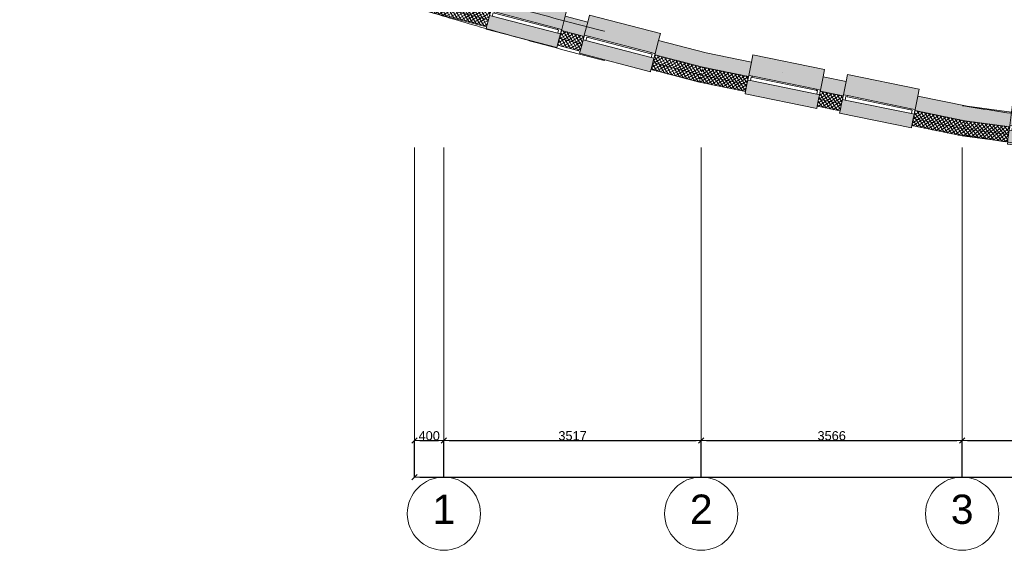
# Model space of a CAD drawing. Extents: x -329828 to 339781, y -55429 to 69176.
# Tile 2 of 140: x -260466 to -247011, y 6597 to 13844. Entities that reach past the tile are written whole.
import ezdxf

# ---------------------------------------------------------------- set-up
doc = ezdxf.new("R2010")
doc.units = 0
doc.header["$LTSCALE"] = 50
doc.linetypes.add('_ .', pattern=[190, 90, -50, 0, -50])
doc.layers.get('0').update_dxf_attribs({"linetype": 'CONTINUOUS'})
doc.layers.get('Defpoints').update_dxf_attribs({"linetype": 'CONTINUOUS'})
for name, color, linetype in [('00 Bestaand', 7, 'CONTINUOUS'), ('00 Bestaand Afdek-arcering', 7, 'CONTINUOUS'), ('00 Bestaand Doorsnede-arcering', 7, 'CONTINUOUS'), ('00 Bestaand Laagscheidingslijnen', 7, 'CONTINUOUS'), ('00 Bestaand Ramen', 7, 'CONTINUOUS'), ('A Stramien', 7, 'CONTINUOUS'), ('Tekst_dim 1_ 50', 7, 'CONTINUOUS'), ('WM5448--', 1, 'CONTINUOUS')]:
    doc.layers.add(name, color=color, linetype=linetype)
doc.styles.add('GENERATED_STYLE_1', font='ARIAL.TTF')
doc.dimstyles.new('GENERATED_STYLE__1', dxfattribs={"dimtxt": 125, "dimasz": 71.25, "dimexe": 0.18, "dimexo": 0, "dimgap": 0.09, "dimtad": 1, "dimtih": 1, "dimtoh": 1, "dimdec": 0, "dimzin": 0, "dimdsep": 46, "dimtxsty": 'GENERATED_STYLE_1', "dimblk": 'ARROWHEAD_6', "dimblk1": 'ARROWHEAD_6', "dimblk2": 'ARROWHEAD_6', "dimcen": 0.09, "dimclrd": 1, "dimclre": 1, "dimclrt": 2, "dimadec": 1, "dimazin": 0, "dimtfac": 1, "dimtdec": 4, "dimtmove": 0, "dimatfit": 3, "dimfxl": 0, "dimtolj": 1, "dimtzin": 0, "dimarcsym": 0})
pattern_1 = [(-142.42427, (0, 0), (-22.867855, 29.72055), []), (-52.42427, (0, 0), (29.72055, 22.867855), [])]
pattern_2 = [(-146.55948, (0, 0), (-20.665165, 31.29219), []), (-56.55948, (0, 0), (31.29219, 20.665165), [])]
pattern_3 = [(-149.5658, (0, 0), (-18.99557, 32.33293), []), (-59.5658, (0, 0), (32.33293, 18.99557), [])]

# ---------------------------------------------------------------- blocks, each defined once
blk = doc.blocks.new('R1a metaal 15')
at = {"layer": '00 Bestaand Ramen', "color": 1, "linetype": 'Continuous', "lineweight": 0}
for p, q in [((-500, 160), (-500, 190)), ((-500, 190), (500, 190)), ((500, 190), (500, 160)), ((-500, 0), (-462, 0)), ((-500, -65), (-500, 0)), ((-462, 0), (-462, -50)), ((-462, 0), (462, 0)), ((462, -50), (462, 0)), ((462, 0), (500, 0)), ((500, 0), (500, -65)), ((-445, -65), (-500, -65)), ((-462, -50), (-445, -50)), ((-462, -50), (462, -50)), ((-462, -50), (462, -50)), ((-445, -50), (-445, -65)), ((445, -65), (-445, -65)), ((445, -65), (445, -50)), ((445, -50), (462, -50)), ((500, -65), (445, -65)), ((-500, -250), (-500, -350)), ((500, -350), (500, -250)), ((-500, -350), (500, -350))]:
    blk.add_line(p, q, dxfattribs=at)
at = {"layer": '00 Bestaand Ramen', "color": 2, "linetype": 'Continuous', "lineweight": 0}
for p, q in [((-500, 0), (-500, -50)), ((500, 0), (500, -50)), ((-500, -50), (-500, -65)), ((500, -50), (500, -65))]:
    blk.add_line(p, q, dxfattribs=at)
blk = doc.blocks.new('Wall_5_2', base_point=(13946, 12661))
at = {"layer": '00 Bestaand Afdek-arcering', "linetype": 'Continuous', "lineweight": 0}
for points in [[(14528, 12398), (15520, 12269), (15544, 12452), (15557, 12552), (14565, 12681), (14552, 12582)], [(15837, 12228), (16829, 12098), (16853, 12282), (16866, 12381), (15874, 12510), (15861, 12411)], [(15512, 12205), (14520, 12334), (14499, 12175), (14496, 12145), (15487, 12016), (15491, 12046)], [(16821, 12034), (15829, 12163), (15808, 12005), (15804, 11975), (16796, 11846), (16800, 11875)]]:
    blk.add_hatch(color=255, dxfattribs=at).paths.add_polyline_path(points, flags=0)
at = {"layer": '00 Bestaand Doorsnede-arcering', "linetype": 'Continuous', "lineweight": 0}
for points in [[(13946, 12661), (13913, 12463), (14527, 12383), (14528, 12398), (14552, 12582)], [(15520, 12269), (15518, 12254), (15835, 12213), (15837, 12228), (15861, 12411), (15544, 12452)], [(16829, 12098), (16827, 12084), (17461, 12001), (17480, 12200), (16853, 12282)]]:
    blk.add_hatch(color=255, dxfattribs=at).paths.add_polyline_path(points, flags=0)
h = blk.add_hatch(dxfattribs=at)
h.set_pattern_fill('13_45GR_ISOLATIE_0002', color=255, style=0, pattern_type=2)
h.set_pattern_definition(pattern_1)
h.paths.add_polyline_path([(13895, 12355), (14512, 12274), (14520, 12334), (14527, 12383), (13913, 12463)], flags=0)
h = blk.add_hatch(dxfattribs=at)
h.set_pattern_fill('13_45GR_ISOLATIE_0002', color=255, style=0, pattern_type=2)
h.set_pattern_definition(pattern_1)
h.paths.add_polyline_path([(13895, 12355), (13878, 12256), (14499, 12175), (14512, 12274)], flags=0)
h = blk.add_hatch(dxfattribs=at)
h.set_pattern_fill('13_45GR_ISOLATIE_0002', color=255, style=0, pattern_type=2)
h.set_pattern_definition(pattern_1)
h.paths.add_polyline_path([(15504, 12145), (15821, 12104), (15829, 12163), (15835, 12213), (15518, 12254), (15512, 12205)], flags=0)
h = blk.add_hatch(dxfattribs=at)
h.set_pattern_fill('13_45GR_ISOLATIE_0002', color=255, style=0, pattern_type=2)
h.set_pattern_definition(pattern_1)
h.paths.add_polyline_path([(15504, 12145), (15491, 12046), (15808, 12005), (15821, 12104)], flags=0)
h = blk.add_hatch(dxfattribs=at)
h.set_pattern_fill('13_45GR_ISOLATIE_0002', color=255, style=0, pattern_type=2)
h.set_pattern_definition(pattern_1)
h.paths.add_polyline_path([(16821, 12034), (16813, 11975), (17450, 11891), (17461, 12001), (16827, 12084)], flags=0)
h = blk.add_hatch(dxfattribs=at)
h.set_pattern_fill('13_45GR_ISOLATIE_0002', color=255, style=0, pattern_type=2)
h.set_pattern_definition(pattern_1)
h.paths.add_polyline_path([(16800, 11875), (17440, 11792), (17450, 11891), (16813, 11975)], flags=0)
at = {"layer": '00 Bestaand', "color": 2, "linetype": 'Continuous', "lineweight": 0}
for p, q in [((14552, 12582), (13946, 12661)), ((14528, 12398), (14552, 12582)), ((14520, 12334), (14527, 12383)), ((14527, 12383), (14528, 12398)), ((15520, 12269), (15544, 12452)), ((15861, 12411), (15544, 12452)), ((15837, 12228), (15861, 12411)), ((13878, 12256), (14499, 12175)), ((14499, 12175), (14512, 12274)), ((14512, 12274), (14520, 12334)), ((15512, 12205), (15518, 12254)), ((15518, 12254), (15520, 12269)), ((16829, 12098), (16853, 12282)), ((17480, 12200), (16853, 12282)), ((15491, 12046), (15504, 12145)), ((15504, 12145), (15512, 12205)), ((15821, 12104), (15829, 12163)), ((15829, 12163), (15835, 12213)), ((15835, 12213), (15837, 12228)), ((15491, 12046), (15808, 12005)), ((15808, 12005), (15821, 12104)), ((16813, 11975), (16821, 12034)), ((16821, 12034), (16827, 12084)), ((16827, 12084), (16829, 12098)), ((16800, 11875), (16813, 11975)), ((16800, 11875), (17440, 11792))]:
    blk.add_line(p, q, dxfattribs=at)
at = {"layer": '00 Bestaand Laagscheidingslijnen', "color": 2, "linetype": 'Continuous', "lineweight": 0}
for p, q in [((14527, 12383), (13913, 12463)), ((14512, 12274), (13895, 12355)), ((15835, 12213), (15518, 12254)), ((15821, 12104), (15504, 12145)), ((17461, 12001), (16827, 12084)), ((17450, 11891), (16813, 11975))]:
    blk.add_line(p, q, dxfattribs=at)
at = {"layer": '00 Bestaand Ramen', "color": 1, "linetype": 'Continuous', "lineweight": 0, "zscale": 1000, "rotation": 172.575727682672}
for p in [(15016, 12269), (16325, 12099)]:
    blk.add_blockref('R1a metaal 15', p, dxfattribs=at)
blk = doc.blocks.new('R1a metaal 15_8')
at = {"layer": '00 Bestaand Ramen', "color": 1, "linetype": 'Continuous', "lineweight": 0}
for p, q in [((-500, 160), (-500, 190)), ((-500, 190), (500, 190)), ((500, 190), (500, 160)), ((-500, 0), (-462, 0)), ((-500, -65), (-500, 0)), ((-462, 0), (-462, -50)), ((-462, 0), (462, 0)), ((462, -50), (462, 0)), ((462, 0), (500, 0)), ((500, 0), (500, -65)), ((-445, -65), (-500, -65)), ((-462, -50), (-445, -50)), ((-462, -50), (462, -50)), ((-462, -50), (462, -50)), ((-445, -50), (-445, -65)), ((445, -65), (-445, -65)), ((445, -65), (445, -50)), ((445, -50), (462, -50)), ((500, -65), (445, -65)), ((-500, -250), (-500, -350)), ((500, -350), (500, -250)), ((-500, -350), (500, -350))]:
    blk.add_line(p, q, dxfattribs=at)
at = {"layer": '00 Bestaand Ramen', "color": 2, "linetype": 'Continuous', "lineweight": 0}
for p, q in [((-500, 0), (-500, -50)), ((500, 0), (500, -50)), ((-500, -50), (-500, -65)), ((500, -50), (500, -65))]:
    blk.add_line(p, q, dxfattribs=at)
blk = doc.blocks.new('Wall_13_2', base_point=(10380, 13390))
at = {"layer": '00 Bestaand Afdek-arcering', "linetype": 'Continuous', "lineweight": 0}
for points in [[(10961, 13082), (11941, 12882), (11978, 13063), (11998, 13161), (11018, 13362), (10998, 13264)], [(12254, 12818), (13234, 12617), (13271, 12799), (13291, 12897), (12311, 13097), (12291, 12999)], [(11928, 12818), (10948, 13019), (10916, 12862), (10910, 12833), (11890, 12632), (11896, 12662)], [(13221, 12554), (12241, 12754), (12209, 12597), (12203, 12568), (13183, 12368), (13189, 12397)]]:
    blk.add_hatch(color=255, dxfattribs=at).paths.add_polyline_path(points, flags=0)
at = {"layer": '00 Bestaand Doorsnede-arcering', "linetype": 'Continuous', "lineweight": 0}
for points in [[(10380, 13390), (10335, 13195), (10958, 13068), (10961, 13082), (10998, 13264)], [(11941, 12882), (11938, 12867), (12251, 12803), (12254, 12818), (12291, 12999), (11978, 13063)], [(13234, 12617), (13231, 12603), (13913, 12463), (13946, 12661), (13271, 12799)]]:
    blk.add_hatch(color=255, dxfattribs=at).paths.add_polyline_path(points, flags=0)
h = blk.add_hatch(dxfattribs=at)
h.set_pattern_fill('13_45GR_ISOLATIE_0002', color=255, style=0, pattern_type=2)
h.set_pattern_definition(pattern_2)
h.paths.add_polyline_path([(10310, 13088), (10936, 12960), (10948, 13019), (10958, 13068), (10335, 13195)], flags=0)
h = blk.add_hatch(dxfattribs=at)
h.set_pattern_fill('13_45GR_ISOLATIE_0002', color=255, style=0, pattern_type=2)
h.set_pattern_definition(pattern_2)
h.paths.add_polyline_path([(10310, 13088), (10287, 12991), (10916, 12862), (10936, 12960)], flags=0)
h = blk.add_hatch(dxfattribs=at)
h.set_pattern_fill('13_45GR_ISOLATIE_0002', color=255, style=0, pattern_type=2)
h.set_pattern_definition(pattern_2)
h.paths.add_polyline_path([(11916, 12760), (12229, 12695), (12241, 12754), (12251, 12803), (11938, 12867), (11928, 12818)], flags=0)
h = blk.add_hatch(dxfattribs=at)
h.set_pattern_fill('13_45GR_ISOLATIE_0002', color=255, style=0, pattern_type=2)
h.set_pattern_definition(pattern_2)
h.paths.add_polyline_path([(11916, 12760), (11896, 12662), (12209, 12597), (12229, 12695)], flags=0)
h = blk.add_hatch(dxfattribs=at)
h.set_pattern_fill('13_45GR_ISOLATIE_0002', color=255, style=0, pattern_type=2)
h.set_pattern_definition(pattern_2)
h.paths.add_polyline_path([(13221, 12554), (13209, 12495), (13895, 12355), (13913, 12463), (13231, 12603)], flags=0)
h = blk.add_hatch(dxfattribs=at)
h.set_pattern_fill('13_45GR_ISOLATIE_0002', color=255, style=0, pattern_type=2)
h.set_pattern_definition(pattern_2)
h.paths.add_polyline_path([(13189, 12397), (13878, 12256), (13895, 12355), (13209, 12495)], flags=0)
at = {"layer": '00 Bestaand', "color": 2, "linetype": 'Continuous', "lineweight": 0}
for p, q in [((10998, 13264), (10380, 13390)), ((10961, 13082), (10998, 13264)), ((10948, 13019), (10958, 13068)), ((10958, 13068), (10961, 13082)), ((11941, 12882), (11978, 13063)), ((12291, 12999), (11978, 13063)), ((10287, 12991), (10916, 12862)), ((10916, 12862), (10936, 12960)), ((10936, 12960), (10948, 13019)), ((12254, 12818), (12291, 12999)), ((11916, 12760), (11928, 12818)), ((11928, 12818), (11938, 12867)), ((11938, 12867), (11941, 12882)), ((12241, 12754), (12251, 12803)), ((12251, 12803), (12254, 12818)), ((13234, 12617), (13271, 12799)), ((13946, 12661), (13271, 12799)), ((11896, 12662), (11916, 12760)), ((11896, 12662), (12209, 12597)), ((12209, 12597), (12229, 12695)), ((12229, 12695), (12241, 12754)), ((13209, 12495), (13221, 12554)), ((13221, 12554), (13231, 12603)), ((13231, 12603), (13234, 12617)), ((13189, 12397), (13209, 12495)), ((13189, 12397), (13878, 12256))]:
    blk.add_line(p, q, dxfattribs=at)
at = {"layer": '00 Bestaand Laagscheidingslijnen', "color": 2, "linetype": 'Continuous', "lineweight": 0}
for p, q in [((10958, 13068), (10335, 13195)), ((10936, 12960), (10310, 13088)), ((12251, 12803), (11938, 12867)), ((12229, 12695), (11916, 12760)), ((13913, 12463), (13231, 12603)), ((13895, 12355), (13209, 12495))]:
    blk.add_line(p, q, dxfattribs=at)
at = {"layer": '00 Bestaand Ramen', "color": 1, "linetype": 'Continuous', "lineweight": 0, "zscale": 1000, "rotation": 168.4405245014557}
for p in [(11438, 12919), (12731, 12654)]:
    blk.add_blockref('R1a metaal 15_8', p, dxfattribs=at)
blk = doc.blocks.new('R1a metaal 15_9')
at = {"layer": '00 Bestaand Ramen', "color": 1, "linetype": 'Continuous', "lineweight": 0}
for p, q in [((-500, 160), (-500, 190)), ((-500, 190), (500, 190)), ((500, 190), (500, 160)), ((-500, 0), (-462, 0)), ((-500, -65), (-500, 0)), ((-462, 0), (-462, -50)), ((-462, 0), (462, 0)), ((462, -50), (462, 0)), ((462, 0), (500, 0)), ((500, 0), (500, -65)), ((-445, -65), (-500, -65)), ((-462, -50), (-445, -50)), ((-462, -50), (462, -50)), ((-462, -50), (462, -50)), ((-445, -50), (-445, -65)), ((445, -65), (-445, -65)), ((445, -65), (445, -50)), ((445, -50), (462, -50)), ((500, -65), (445, -65)), ((-500, -250), (-500, -350)), ((500, -350), (500, -250)), ((-500, -350), (500, -350))]:
    blk.add_line(p, q, dxfattribs=at)
at = {"layer": '00 Bestaand Ramen', "color": 2, "linetype": 'Continuous', "lineweight": 0}
for p, q in [((-500, 0), (-500, -50)), ((500, 0), (500, -50)), ((-500, -50), (-500, -65)), ((500, -50), (500, -65))]:
    blk.add_line(p, q, dxfattribs=at)
blk = doc.blocks.new('Wall_14_2', base_point=(6795, 14322))
at = {"layer": '00 Bestaand Afdek-arcering', "linetype": 'Continuous', "lineweight": 0}
for points in [[(7436, 13964), (8404, 13712), (8450, 13892), (8475, 13988), (7507, 14240), (7482, 14143)], [(8387, 13650), (7419, 13901), (7379, 13746), (7372, 13717), (8339, 13466), (8347, 13495)], [(8713, 13632), (9681, 13381), (9728, 13560), (9753, 13656), (8785, 13908), (8760, 13811)], [(9665, 13318), (8697, 13569), (8657, 13414), (8649, 13385), (9617, 13134), (9625, 13163)]]:
    blk.add_hatch(color=255, dxfattribs=at).paths.add_polyline_path(points, flags=0)
at = {"layer": '00 Bestaand Doorsnede-arcering', "linetype": 'Continuous', "lineweight": 0}
for points in [[(6795, 14322), (6595, 14167), (7432, 13949), (7436, 13964), (7482, 14143)], [(8404, 13712), (8400, 13698), (8710, 13617), (8713, 13632), (8760, 13811), (8450, 13892)], [(9681, 13381), (9677, 13366), (10335, 13195), (10380, 13390), (9728, 13560)]]:
    blk.add_hatch(color=255, dxfattribs=at).paths.add_polyline_path(points, flags=0)
h = blk.add_hatch(dxfattribs=at)
h.set_pattern_fill('13_45GR_ISOLATIE_0002', color=255, style=0, pattern_type=2)
h.set_pattern_definition(pattern_3)
h.paths.add_polyline_path([(6485, 14082), (7404, 13843), (7419, 13901), (7432, 13949), (6595, 14167)], flags=0)
h = blk.add_hatch(dxfattribs=at)
h.set_pattern_fill('13_45GR_ISOLATIE_0002', color=255, style=0, pattern_type=2)
h.set_pattern_definition(pattern_3)
h.paths.add_polyline_path([(6485, 14082), (6385, 14005), (7379, 13746), (7404, 13843)], flags=0)
h = blk.add_hatch(dxfattribs=at)
h.set_pattern_fill('13_45GR_ISOLATIE_0002', color=255, style=0, pattern_type=2)
h.set_pattern_definition(pattern_3)
h.paths.add_polyline_path([(8372, 13591), (8347, 13495), (8657, 13414), (8682, 13511)], flags=0)
h = blk.add_hatch(dxfattribs=at)
h.set_pattern_fill('13_45GR_ISOLATIE_0002', color=255, style=0, pattern_type=2)
h.set_pattern_definition(pattern_3)
h.paths.add_polyline_path([(8372, 13591), (8682, 13511), (8697, 13569), (8710, 13617), (8400, 13698), (8387, 13650)], flags=0)
h = blk.add_hatch(dxfattribs=at)
h.set_pattern_fill('13_45GR_ISOLATIE_0002', color=255, style=0, pattern_type=2)
h.set_pattern_definition(pattern_3)
h.paths.add_polyline_path([(9665, 13318), (9650, 13260), (10310, 13088), (10335, 13195), (9677, 13366)], flags=0)
h = blk.add_hatch(dxfattribs=at)
h.set_pattern_fill('13_45GR_ISOLATIE_0002', color=255, style=0, pattern_type=2)
h.set_pattern_definition(pattern_3)
h.paths.add_polyline_path([(9625, 13163), (10287, 12991), (10310, 13088), (9650, 13260)], flags=0)
at = {"layer": '00 Bestaand', "color": 2, "linetype": 'Continuous', "lineweight": 0}
for p, q in [((7482, 14143), (6795, 14322)), ((7436, 13964), (7482, 14143)), ((6385, 14005), (7379, 13746)), ((7404, 13843), (7419, 13901)), ((7419, 13901), (7432, 13949)), ((7432, 13949), (7436, 13964)), ((8404, 13712), (8450, 13892)), ((8760, 13811), (8450, 13892)), ((7379, 13746), (7404, 13843)), ((8713, 13632), (8760, 13811)), ((8347, 13495), (8372, 13591)), ((8372, 13591), (8387, 13650)), ((8387, 13650), (8400, 13698)), ((8400, 13698), (8404, 13712)), ((8697, 13569), (8710, 13617)), ((8710, 13617), (8713, 13632)), ((8347, 13495), (8657, 13414)), ((8657, 13414), (8682, 13511)), ((8682, 13511), (8697, 13569)), ((9681, 13381), (9728, 13560)), ((10380, 13390), (9728, 13560)), ((9665, 13318), (9677, 13366)), ((9677, 13366), (9681, 13381)), ((9625, 13163), (9650, 13260)), ((9650, 13260), (9665, 13318)), ((9625, 13163), (10287, 12991))]:
    blk.add_line(p, q, dxfattribs=at)
at = {"layer": '00 Bestaand Laagscheidingslijnen', "color": 2, "linetype": 'Continuous', "lineweight": 0}
for p, q in [((7432, 13949), (6595, 14167)), ((7404, 13843), (6485, 14082)), ((8682, 13511), (8372, 13591)), ((8710, 13617), (8400, 13698)), ((10335, 13195), (9677, 13366)), ((10310, 13088), (9650, 13260))]:
    blk.add_line(p, q, dxfattribs=at)
at = {"layer": '00 Bestaand Ramen', "color": 1, "linetype": 'Continuous', "lineweight": 0, "zscale": 1000, "rotation": 165.4341988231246}
for p in [(7903, 13775), (9181, 13443)]:
    blk.add_blockref('R1a metaal 15_9', p, dxfattribs=at)
blk = doc.blocks.new('ARROWHEAD_6')
at = {"color": 0, "linetype": 'Continuous', "lineweight": 0}
for p, q in [((0, 0), (-1, 0)), ((-0.5, -0.5), (0.5, 0.5))]:
    blk.add_line(p, q, dxfattribs=at)
blk = doc.blocks.new('*D1677')
at = {"layer": 'Defpoints', "color": 0, "linetype": 'Continuous', "transparency": 16777216}
for p in [(-345956, 57617), (-308894, 57617), (-308894, 57617)]:
    blk.add_point(p, dxfattribs=at)
at = {"layer": 'Tekst_dim 1_ 50', "color": 1, "linetype": 'Continuous', "lineweight": -2, "transparency": 16777216}
for p, q in [((-345956, 57617), (-345956, 57617)), ((-345884, 57617), (-308965, 57617)), ((-308894, 57617), (-308894, 57617))]:
    blk.add_line(p, q, dxfattribs=at)
at = {"layer": 'Tekst_dim 1_ 50', "color": 1, "linetype": 'Continuous', "lineweight": -2, "transparency": 16777216, "xscale": 71.25, "yscale": 71.25, "zscale": 71.25, "rotation": 180}
blk.add_blockref('ARROWHEAD_6', (-345956, 57617), dxfattribs=at)
at = {"layer": 'Tekst_dim 1_ 50', "color": 1, "linetype": 'Continuous', "lineweight": -2, "transparency": 16777216, "xscale": 71.25, "yscale": 71.25, "zscale": 71.25}
blk.add_blockref('ARROWHEAD_6', (-308894, 57617), dxfattribs=at)
at = {"layer": 'Tekst_dim 1_ 50', "color": 2, "linetype": 'Continuous', "lineweight": 0, "transparency": 16777216, "insert": (-327425, 57681), "char_height": 125, "attachment_point": 5, "style": 'GENERATED_STYLE_1'}
blk.add_mtext('\\A1;37062', dxfattribs=at)
blk = doc.blocks.new('*D1678')
at = {"layer": 'Defpoints', "color": 0, "linetype": 'Continuous', "transparency": 16777216}
for p in [(-345556, 58117), (-345956, 57617), (-345556, 57617)]:
    blk.add_point(p, dxfattribs=at)
at = {"layer": 'Tekst_dim 1_ 50', "color": 1, "linetype": 'Continuous', "lineweight": -2, "transparency": 16777216}
for p, q in [((-345956, 57617), (-345956, 58117)), ((-345884, 58117), (-345627, 58117)), ((-345556, 57617), (-345556, 58117))]:
    blk.add_line(p, q, dxfattribs=at)
at = {"layer": 'Tekst_dim 1_ 50', "color": 1, "linetype": 'Continuous', "lineweight": -2, "transparency": 16777216, "xscale": 71.25, "yscale": 71.25, "zscale": 71.25, "rotation": 180}
blk.add_blockref('ARROWHEAD_6', (-345956, 58117), dxfattribs=at)
at = {"layer": 'Tekst_dim 1_ 50', "color": 1, "linetype": 'Continuous', "lineweight": -2, "transparency": 16777216, "xscale": 71.25, "yscale": 71.25, "zscale": 71.25}
blk.add_blockref('ARROWHEAD_6', (-345556, 58117), dxfattribs=at)
at = {"layer": 'Tekst_dim 1_ 50', "color": 2, "linetype": 'Continuous', "lineweight": 0, "transparency": 16777216, "insert": (-345756, 58181), "char_height": 125, "attachment_point": 5, "style": 'GENERATED_STYLE_1'}
blk.add_mtext('\\A1;400', dxfattribs=at)
blk = doc.blocks.new('*D1679')
at = {"layer": 'Defpoints', "color": 0, "linetype": 'Continuous', "transparency": 16777216}
for p in [(-342039, 58117), (-345556, 57617), (-342039, 57617)]:
    blk.add_point(p, dxfattribs=at)
at = {"layer": 'Tekst_dim 1_ 50', "color": 1, "linetype": 'Continuous', "lineweight": -2, "transparency": 16777216}
for p, q in [((-345556, 57617), (-345556, 58117)), ((-345484, 58117), (-342110, 58117)), ((-342039, 57617), (-342039, 58117))]:
    blk.add_line(p, q, dxfattribs=at)
at = {"layer": 'Tekst_dim 1_ 50', "color": 1, "linetype": 'Continuous', "lineweight": -2, "transparency": 16777216, "xscale": 71.25, "yscale": 71.25, "zscale": 71.25, "rotation": 180}
blk.add_blockref('ARROWHEAD_6', (-345556, 58117), dxfattribs=at)
at = {"layer": 'Tekst_dim 1_ 50', "color": 1, "linetype": 'Continuous', "lineweight": -2, "transparency": 16777216, "xscale": 71.25, "yscale": 71.25, "zscale": 71.25}
blk.add_blockref('ARROWHEAD_6', (-342039, 58117), dxfattribs=at)
at = {"layer": 'Tekst_dim 1_ 50', "color": 2, "linetype": 'Continuous', "lineweight": 0, "transparency": 16777216, "insert": (-343797, 58181), "char_height": 125, "attachment_point": 5, "style": 'GENERATED_STYLE_1'}
blk.add_mtext('\\A1;3517', dxfattribs=at)
blk = doc.blocks.new('*D1680')
at = {"layer": 'Defpoints', "color": 0, "linetype": 'Continuous', "transparency": 16777216}
for p in [(-338473, 58117), (-342039, 57617), (-338473, 57617)]:
    blk.add_point(p, dxfattribs=at)
at = {"layer": 'Tekst_dim 1_ 50', "color": 1, "linetype": 'Continuous', "lineweight": -2, "transparency": 16777216}
for p, q in [((-342039, 57617), (-342039, 58117)), ((-341967, 58117), (-338544, 58117)), ((-338473, 57617), (-338473, 58117))]:
    blk.add_line(p, q, dxfattribs=at)
at = {"layer": 'Tekst_dim 1_ 50', "color": 1, "linetype": 'Continuous', "lineweight": -2, "transparency": 16777216, "xscale": 71.25, "yscale": 71.25, "zscale": 71.25, "rotation": 180}
blk.add_blockref('ARROWHEAD_6', (-342039, 58117), dxfattribs=at)
at = {"layer": 'Tekst_dim 1_ 50', "color": 1, "linetype": 'Continuous', "lineweight": -2, "transparency": 16777216, "xscale": 71.25, "yscale": 71.25, "zscale": 71.25}
blk.add_blockref('ARROWHEAD_6', (-338473, 58117), dxfattribs=at)
at = {"layer": 'Tekst_dim 1_ 50', "color": 2, "linetype": 'Continuous', "lineweight": 0, "transparency": 16777216, "insert": (-340256, 58181), "char_height": 125, "attachment_point": 5, "style": 'GENERATED_STYLE_1'}
blk.add_mtext('\\A1;3566', dxfattribs=at)
blk = doc.blocks.new('*D1681')
at = {"layer": 'Defpoints', "color": 0, "linetype": 'Continuous', "transparency": 16777216}
for p in [(-334870, 58117), (-338473, 57617), (-334870, 57617)]:
    blk.add_point(p, dxfattribs=at)
at = {"layer": 'Tekst_dim 1_ 50', "color": 1, "linetype": 'Continuous', "lineweight": -2, "transparency": 16777216}
for p, q in [((-338473, 57617), (-338473, 58117)), ((-338401, 58117), (-334941, 58117)), ((-334870, 57617), (-334870, 58117))]:
    blk.add_line(p, q, dxfattribs=at)
at = {"layer": 'Tekst_dim 1_ 50', "color": 1, "linetype": 'Continuous', "lineweight": -2, "transparency": 16777216, "xscale": 71.25, "yscale": 71.25, "zscale": 71.25, "rotation": 180}
blk.add_blockref('ARROWHEAD_6', (-338473, 58117), dxfattribs=at)
at = {"layer": 'Tekst_dim 1_ 50', "color": 1, "linetype": 'Continuous', "lineweight": -2, "transparency": 16777216, "xscale": 71.25, "yscale": 71.25, "zscale": 71.25}
blk.add_blockref('ARROWHEAD_6', (-334870, 58117), dxfattribs=at)
at = {"layer": 'Tekst_dim 1_ 50', "color": 2, "linetype": 'Continuous', "lineweight": 0, "transparency": 16777216, "insert": (-336671, 58181), "char_height": 125, "attachment_point": 5, "style": 'GENERATED_STYLE_1'}
blk.add_mtext('\\A1;3603', dxfattribs=at)
blk = doc.blocks.new('fdsdfh')
at = {"layer": 'A Stramien', "color": 9, "linetype": '_ .', "lineweight": 0, "flags": 128}
for points in [[(-345955.6, 57617.2), (-345955.6, 88255.4)], [(-345555.6, 57617.2), (-345555.6, 88255.4)], [(-342038.6, 57617.2), (-342038.6, 88255.4)], [(-338472.6, 57617.2), (-338472.6, 88255.4)]]:
    blk.add_lwpolyline(points, dxfattribs=at)
for points in [[(-305728.9, 64999.7), (-323967.9, 62195.6, -0.123), (-351352.6, 66377.4)], [(-305728.9, 64599.7), (-323967.9, 61795.6, -0.123), (-351352.6, 65977.4)]]:
    blk.add_lwpolyline(points, format="xyb", dxfattribs=at)
at = {"layer": 'A Stramien', "color": 9, "linetype": 'Continuous', "lineweight": 0}
for centre in [(-345555.6, 57117.2), (-342038.6, 57117.2), (-338472.6, 57117.2)]:
    blk.add_circle(centre, 500, dxfattribs=at)
at = {"layer": '00 Bestaand', "color": 1, "lineweight": 0}
for name, p in [('Wall_14_2', (-345554.9, 64341.9)), ('Wall_13_2', (-341969.9, 63410.3)), ('Wall_5_2', (-338404.2, 62681))]:
    blk.add_blockref(name, p, dxfattribs=at)
at = {"layer": 'A Stramien', "color": 9, "linetype": 'Continuous', "lineweight": 0, "char_height": 400, "attachment_point": 5, "style": 'GENERATED_STYLE_1'}
for s, insert in [('{1}', (-345555.6, 57178.5)), ('{2}', (-342038.6, 57178.5)), ('{3}', (-338472.6, 57175.1))]:
    blk.add_mtext(s, dxfattribs=dict(at, insert=insert))
at = {"layer": 'Tekst_dim 1_ 50', "color": 1, "linetype": 'Continuous', "lineweight": 0}
for base, p1, p2, picture, middle in [((-345555.6, 58117.2), (-345955.6, 57617.2), (-345555.6, 57617.2), '*D1678', (-345755.6, 58181.1)), ((-342038.6, 58117.2), (-345555.6, 57617.2), (-342038.6, 57617.2), '*D1679', (-343797.1, 58181.2)), ((-338472.6, 58117.2), (-342038.6, 57617.2), (-338472.6, 57617.2), '*D1680', (-340255.6, 58181.2)), ((-334869.6, 58117.2), (-338472.6, 57617.2), (-334869.6, 57617.2), '*D1681', (-336671.1, 58181.2)), ((-308893.6, 57617.2), (-345955.6, 57617.2), (-308893.6, 57617.2), '*D1677', (-327424.6, 57681.2))]:
    dim = blk.add_linear_dim(base=base, p1=p1, p2=p2, dimstyle='GENERATED_STYLE__1', dxfattribs=at)
    dim.commit()
    dim.dimension.update_dxf_attribs({"geometry": picture, "text_midpoint": middle})

msp = doc.modelspace()

# ---------------------------------------------------------------- block references
at = {"layer": 'WM5448--'}
msp.add_blockref('fdsdfh', (90886.3, -50020.3), dxfattribs=at)

doc.saveas('drawing.dxf')
